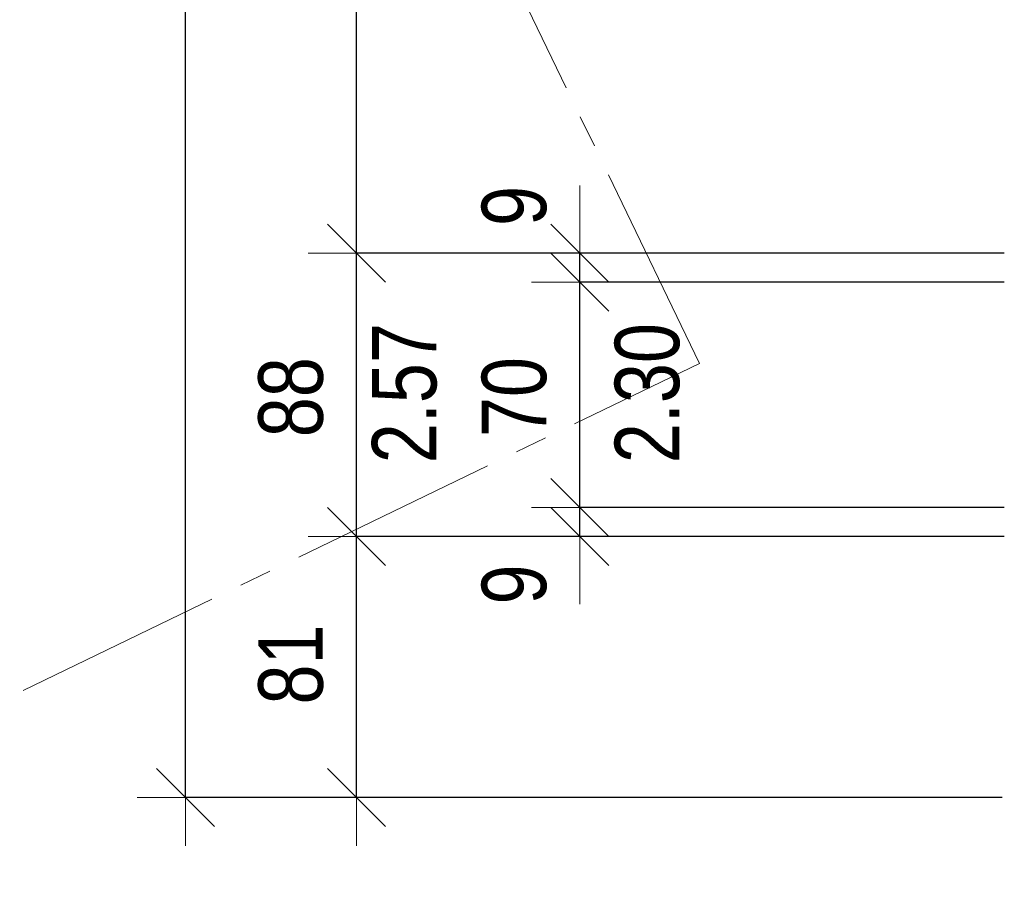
# Model space of a CAD drawing. Header units: metres. Extents: x -7.1 to 26.5, y -14.7 to 18.1.
# Tile 6 of 182: x -2.3 to 0.8, y -4.3 to -1.6. Entities that reach past the tile are written whole.
import ezdxf

# ---------------------------------------------------------------- set-up
doc = ezdxf.new("R2010")
doc.units = ezdxf.units.M
doc.header["$PDMODE"] = 65
doc.linetypes.add('AUSGEZOGEN', pattern=[0])
doc.linetypes.add('STRICHPUNKT2_S5', pattern=[0.85, 0.65, -0.1, 0, -0.1])
doc.layers.add('XR$2$105 Bemassungen 100', color=7, linetype='AUSGEZOGEN')
doc.layers.add('XR$3$035 Decken', color=7, linetype='AUSGEZOGEN')
doc.styles.add('ARIAL', font='arial.ttf')
doc.dimstyles.new('DIMSTYLE_2', dxfattribs={"dimtxt": 0.2, "dimasz": 0.3, "dimexe": 0, "dimexo": 0, "dimgap": 0.1, "dimtad": 2, "dimrnd": 0.005, "dimzin": 4, "dimdsep": 46, "dimtxsty": 'ARIAL', "dimblk1": 'ALL_ML_STRICH', "dimblk2": 'ALL_ML_STRICH', "dimsah": 1, "dimcen": 0, "dimclrd": 7, "dimclre": 7, "dimclrt": 7, "dimadec": 0, "dimazin": 0, "dimtfac": 1, "dimtdec": 0, "dimtix": 1, "dimtmove": 2, "dimatfit": 3, "dimfxl": 0, "dimtzin": 0, "dimlwd": 0, "dimlwe": 18, "dimarcsym": 0})
doc.dimstyles.new('DIMSTYLE_3', dxfattribs={"dimtxt": 0.2, "dimasz": 0.3, "dimexe": 0, "dimexo": 0, "dimgap": 0.1, "dimtad": 2, "dimrnd": 0.005, "dimzin": 4, "dimdsep": 46, "dimtxsty": 'ARIAL', "dimblk1": 'ALL_ML_STRICH', "dimblk2": 'ALL_ML_STRICH', "dimsah": 1, "dimcen": 0, "dimclrd": 7, "dimclre": 7, "dimclrt": 7, "dimadec": 0, "dimazin": 0, "dimtfac": 1, "dimtdec": 0, "dimtix": 1, "dimtmove": 2, "dimatfit": 3, "dimfxl": 0, "dimtzin": 0, "dimlwd": 0, "dimlwe": 18, "dimarcsym": 0})
doc.dimstyles.new('DIMSTYLE_4', dxfattribs={"dimtxt": 0.2, "dimasz": 0.3, "dimexe": 0, "dimexo": 0, "dimgap": 0.1, "dimtad": 2, "dimdec": 1, "dimlfac": 100, "dimrnd": 0.5, "dimzin": 4, "dimdsep": 46, "dimtxsty": 'ARIAL', "dimblk1": 'ALL_ML_STRICH', "dimblk2": 'ALL_ML_STRICH', "dimsah": 1, "dimcen": 0, "dimclrd": 7, "dimclre": 7, "dimclrt": 7, "dimadec": 0, "dimazin": 0, "dimtfac": 1, "dimtdec": 0, "dimtix": 1, "dimtmove": 2, "dimatfit": 3, "dimfxl": 0, "dimtzin": 0, "dimlwd": 0, "dimlwe": 18, "dimarcsym": 0})
doc.dimstyles.new('DIMSTYLE_5', dxfattribs={"dimtxt": 0.2, "dimasz": 0.3, "dimexe": 0, "dimexo": 0, "dimgap": 0.1, "dimtad": 2, "dimdec": 1, "dimlfac": 100, "dimrnd": 0.5, "dimzin": 4, "dimdsep": 46, "dimtxsty": 'ARIAL', "dimblk1": 'ALL_ML_STRICH', "dimblk2": 'ALL_ML_STRICH', "dimsah": 1, "dimcen": 0, "dimclrd": 7, "dimclre": 7, "dimclrt": 7, "dimadec": 0, "dimazin": 0, "dimtfac": 1, "dimtdec": 0, "dimtix": 1, "dimtmove": 2, "dimatfit": 3, "dimfxl": 0, "dimtzin": 0, "dimlwd": 0, "dimlwe": 18, "dimarcsym": 0})
doc.dimstyles.new('DIMSTYLE_6', dxfattribs={"dimtxt": 0.2, "dimasz": 0.3, "dimexe": 0, "dimexo": 0, "dimgap": 0.1, "dimtad": 2, "dimdec": 1, "dimlfac": 100, "dimrnd": 0.5, "dimzin": 4, "dimdsep": 46, "dimtxsty": 'ARIAL', "dimblk1": 'ALL_ML_STRICH', "dimblk2": 'ALL_ML_STRICH', "dimsah": 1, "dimcen": 0, "dimclrd": 7, "dimclre": 7, "dimclrt": 7, "dimadec": 0, "dimazin": 0, "dimtfac": 1, "dimtdec": 0, "dimtix": 1, "dimtmove": 2, "dimatfit": 3, "dimfxl": 0, "dimtvp": 1.2, "dimtzin": 0, "dimlwd": 0, "dimlwe": 18, "dimarcsym": 0})
doc.dimstyles.new('DIMSTYLE_7', dxfattribs={"dimtxt": 0.2, "dimasz": 0.3, "dimexe": 0, "dimexo": 0, "dimgap": 0.1, "dimtad": 2, "dimdec": 1, "dimlfac": 100, "dimrnd": 0.5, "dimzin": 4, "dimdsep": 46, "dimtxsty": 'ARIAL', "dimblk1": 'ALL_ML_STRICH', "dimblk2": 'ALL_ML_STRICH', "dimsah": 1, "dimcen": 0, "dimclrd": 7, "dimclre": 7, "dimclrt": 7, "dimadec": 0, "dimazin": 0, "dimtfac": 1, "dimtdec": 0, "dimtix": 1, "dimtmove": 2, "dimatfit": 3, "dimfxl": 0, "dimtvp": 1.2, "dimtzin": 0, "dimlwd": 0, "dimlwe": 18, "dimarcsym": 0})

# ---------------------------------------------------------------- blocks, each defined once
blk = doc.blocks.new('ALL_ML_STRICH')
at = {"color": 0, "linetype": 'ByBlock', "lineweight": -2}
for p, q in [((0, -0.5), (0, 0.5)), ((-0.3, -0.3), (0.3, 0.3)), ((-1, 0), (0.5, 0))]:
    blk.add_line(p, q, dxfattribs=at)
blk = doc.blocks.new('*D50')
at = {"layer": 'DEFPOINTS', "color": 7, "linetype": 'AUSGEZOGEN', "lineweight": 18, "transparency": 33554687}
for p in [(-1.7359, 11.1435), (-1.7359, -4.0565), (-0.678, -4.0565)]:
    blk.add_point(p, dxfattribs=at)
at = {"layer": 'XR$2$105 Bemassungen 100', "color": 7, "linetype": 'AUSGEZOGEN', "lineweight": -2, "transparency": 33554687}
for p, q in [((-7.0874, 11.1435), (-1.7359, 11.1435)), ((-1.7359, -4.0565), (-1.7359, 11.1435)), ((0.7976, -4.0565), (-1.7359, -4.0565))]:
    blk.add_line(p, q, dxfattribs=at)
at = {"layer": 'XR$2$105 Bemassungen 100', "color": 7, "linetype": 'AUSGEZOGEN', "lineweight": 18, "transparency": 33554687, "xscale": 0.3, "yscale": 0.3, "zscale": 0.3}
for p, rotation in [((-1.7359, 11.1435), 90), ((-1.7359, -4.0565), 270)]:
    blk.add_blockref('ALL_ML_STRICH', p, dxfattribs=dict(at, rotation=rotation))
at = {"layer": 'XR$2$105 Bemassungen 100', "color": 7, "linetype": 'AUSGEZOGEN', "lineweight": 18, "transparency": 33554687, "insert": (-1.9401, 3.5492), "char_height": 0.2, "width": 0.8, "attachment_point": 5, "rotation": 90, "style": 'ARIAL'}
blk.add_mtext('\\W0.80;\\A1;{\\A1;{15.20\\H0.132000;\\S^ ;}}', dxfattribs=at)
blk = doc.blocks.new('*D52')
at = {"layer": 'DEFPOINTS', "color": 7, "linetype": 'AUSGEZOGEN', "lineweight": 18, "transparency": 33554687}
for p in [(-1.0908, -3.2465), (-1.205, -4.0565), (-1.205, -4.0565)]:
    blk.add_point(p, dxfattribs=at)
at = {"layer": 'XR$2$105 Bemassungen 100', "color": 7, "linetype": 'AUSGEZOGEN', "lineweight": -2, "transparency": 33554687}
for p, q in [((0.8046, -3.2465), (-1.205, -3.2465)), ((-1.205, -4.0565), (-1.205, -3.2465)), ((-1.205, -4.0565), (-1.205, -4.0565))]:
    blk.add_line(p, q, dxfattribs=at)
at = {"layer": 'XR$2$105 Bemassungen 100', "color": 7, "linetype": 'AUSGEZOGEN', "lineweight": 18, "transparency": 33554687, "xscale": 0.3, "yscale": 0.3, "zscale": 0.3}
for p, rotation in [((-1.205, -3.2465), 90), ((-1.205, -4.0565), 270)]:
    blk.add_blockref('ALL_ML_STRICH', p, dxfattribs=dict(at, rotation=rotation))
at = {"layer": 'XR$2$105 Bemassungen 100', "color": 7, "linetype": 'AUSGEZOGEN', "lineweight": 18, "transparency": 33554687, "insert": (-1.4084, -3.6433), "char_height": 0.2, "width": 0.64, "attachment_point": 5, "rotation": 90, "style": 'ARIAL'}
blk.add_mtext('\\W0.80;\\A1;{\\A1;{81\\H0.132000;\\S^ ;}}', dxfattribs=at)
blk = doc.blocks.new('*D53')
at = {"layer": 'DEFPOINTS', "color": 7, "linetype": 'AUSGEZOGEN', "lineweight": 18, "transparency": 33554687}
for p in [(-0.9186, -2.3665), (-1.205, -3.2465), (-1.0908, -3.2465)]:
    blk.add_point(p, dxfattribs=at)
at = {"layer": 'XR$2$105 Bemassungen 100', "color": 7, "linetype": 'AUSGEZOGEN', "lineweight": -2, "transparency": 33554687}
for p, q in [((0.8046, -2.3665), (-1.205, -2.3665)), ((-1.205, -3.2465), (-1.205, -2.3665)), ((0.8046, -3.2465), (-1.205, -3.2465))]:
    blk.add_line(p, q, dxfattribs=at)
at = {"layer": 'XR$2$105 Bemassungen 100', "color": 7, "linetype": 'AUSGEZOGEN', "lineweight": 18, "transparency": 33554687, "xscale": 0.3, "yscale": 0.3, "zscale": 0.3}
for p, rotation in [((-1.205, -2.3665), 90), ((-1.205, -3.2465), 270)]:
    blk.add_blockref('ALL_ML_STRICH', p, dxfattribs=dict(at, rotation=rotation))
at = {"layer": 'XR$2$105 Bemassungen 100', "color": 7, "linetype": 'AUSGEZOGEN', "lineweight": 18, "transparency": 33554687, "insert": (-1.1573, -3.0189), "char_height": 0.2, "width": 0.01, "attachment_point": 1, "rotation": 90, "line_spacing_factor": 0.60241, "style": 'ARIAL'}
blk.add_mtext('\\W0.80;2.57', dxfattribs=at)
at = {"layer": 'XR$2$105 Bemassungen 100', "color": 7, "linetype": 'AUSGEZOGEN', "lineweight": 18, "transparency": 33554687, "insert": (-1.4084, -2.8139), "char_height": 0.2, "width": 0.64, "attachment_point": 5, "rotation": 90, "style": 'ARIAL'}
blk.add_mtext('\\W0.80;\\A1;{\\A1;{88\\H0.132000;\\S^ ;}}', dxfattribs=at)
blk = doc.blocks.new('*D54')
at = {"layer": 'DEFPOINTS', "color": 7, "linetype": 'AUSGEZOGEN', "lineweight": 18, "transparency": 33554687}
for p in [(0.8046, 0.2335), (-1.205, -2.3665), (-0.9186, -2.3665)]:
    blk.add_point(p, dxfattribs=at)
at = {"layer": 'XR$2$105 Bemassungen 100', "color": 7, "linetype": 'AUSGEZOGEN', "lineweight": -2, "transparency": 33554687}
for p, q in [((0.8046, 0.2335), (-1.205, 0.2335)), ((-1.205, -2.3665), (-1.205, 0.2335)), ((0.8046, -2.3665), (-1.205, -2.3665))]:
    blk.add_line(p, q, dxfattribs=at)
at = {"layer": 'XR$2$105 Bemassungen 100', "color": 7, "linetype": 'AUSGEZOGEN', "lineweight": 18, "transparency": 33554687, "xscale": 0.3, "yscale": 0.3, "zscale": 0.3}
for p, rotation in [((-1.205, 0.2335), 90), ((-1.205, -2.3665), 270)]:
    blk.add_blockref('ALL_ML_STRICH', p, dxfattribs=dict(at, rotation=rotation))
at = {"layer": 'XR$2$105 Bemassungen 100', "color": 7, "linetype": 'AUSGEZOGEN', "lineweight": 18, "transparency": 33554687, "insert": (-1.4084, -1.0547), "char_height": 0.2, "width": 0.64, "attachment_point": 5, "rotation": 90, "style": 'ARIAL'}
blk.add_mtext('\\W0.80;\\A1;{\\A1;{2.60\\H0.132000;\\S^ ;}}', dxfattribs=at)
blk = doc.blocks.new('*D61')
at = {"layer": 'DEFPOINTS', "color": 7, "linetype": 'AUSGEZOGEN', "lineweight": 18, "transparency": 33554687}
for p in [(-0.4844, -3.1565), (-0.512, -3.2465), (-0.512, -3.2465)]:
    blk.add_point(p, dxfattribs=at)
at = {"layer": 'XR$2$105 Bemassungen 100', "color": 7, "linetype": 'AUSGEZOGEN', "lineweight": -2, "transparency": 33554687}
for p, q in [((0.8046, -3.1565), (-0.512, -3.1565)), ((-0.512, -3.2465), (-0.512, -3.1565)), ((0.8046, -3.2465), (-0.512, -3.2465))]:
    blk.add_line(p, q, dxfattribs=at)
at = {"layer": 'XR$2$105 Bemassungen 100', "color": 7, "linetype": 'AUSGEZOGEN', "lineweight": 18, "transparency": 33554687, "xscale": 0.3, "yscale": 0.3, "zscale": 0.3}
for p, rotation in [((-0.512, -3.2465), 270), ((-0.512, -3.1565), 90)]:
    blk.add_blockref('ALL_ML_STRICH', p, dxfattribs=dict(at, rotation=rotation))
at = {"layer": 'XR$2$105 Bemassungen 100', "color": 7, "linetype": 'AUSGEZOGEN', "lineweight": 18, "transparency": 33554687, "insert": (-0.7154, -3.395), "char_height": 0.2, "width": 0.48, "attachment_point": 5, "rotation": 90, "style": 'ARIAL'}
blk.add_mtext('\\W0.80;\\A1;{\\A1;{9\\H0.132000;\\S^ ;}}', dxfattribs=at)
blk = doc.blocks.new('*D62')
at = {"layer": 'DEFPOINTS', "color": 7, "linetype": 'AUSGEZOGEN', "lineweight": 18, "transparency": 33554687}
for p in [(-0.4279, -2.4565), (-0.512, -3.1565), (-0.4844, -3.1565)]:
    blk.add_point(p, dxfattribs=at)
at = {"layer": 'XR$2$105 Bemassungen 100', "color": 7, "linetype": 'AUSGEZOGEN', "lineweight": -2, "transparency": 33554687}
for p, q in [((0.8046, -2.4565), (-0.512, -2.4565)), ((-0.512, -3.1565), (-0.512, -2.4565)), ((0.8046, -3.1565), (-0.512, -3.1565))]:
    blk.add_line(p, q, dxfattribs=at)
at = {"layer": 'XR$2$105 Bemassungen 100', "color": 7, "linetype": 'AUSGEZOGEN', "lineweight": 18, "transparency": 33554687, "xscale": 0.3, "yscale": 0.3, "zscale": 0.3}
for p, rotation in [((-0.512, -2.4565), 90), ((-0.512, -3.1565), 270)]:
    blk.add_blockref('ALL_ML_STRICH', p, dxfattribs=dict(at, rotation=rotation))
at = {"layer": 'XR$2$105 Bemassungen 100', "color": 7, "linetype": 'AUSGEZOGEN', "lineweight": 18, "transparency": 33554687, "insert": (-0.4041, -3.0187), "char_height": 0.2, "width": 0.01, "attachment_point": 1, "rotation": 90, "line_spacing_factor": 0.60241, "style": 'ARIAL'}
blk.add_mtext('\\W0.80;2.30', dxfattribs=at)
at = {"layer": 'XR$2$105 Bemassungen 100', "color": 7, "linetype": 'AUSGEZOGEN', "lineweight": 18, "transparency": 33554687, "insert": (-0.7154, -2.8135), "char_height": 0.2, "width": 0.64, "attachment_point": 5, "rotation": 90, "style": 'ARIAL'}
blk.add_mtext('\\W0.80;\\A1;{\\A1;{70\\H0.132000;\\S^ ;}}', dxfattribs=at)
blk = doc.blocks.new('*D63')
at = {"layer": 'DEFPOINTS', "color": 7, "linetype": 'AUSGEZOGEN', "lineweight": 18, "transparency": 33554687}
for p in [(-0.4131, -2.3665), (-0.512, -2.4565), (-0.4279, -2.4565)]:
    blk.add_point(p, dxfattribs=at)
at = {"layer": 'XR$2$105 Bemassungen 100', "color": 7, "linetype": 'AUSGEZOGEN', "lineweight": -2, "transparency": 33554687}
for p, q in [((0.8046, -2.3665), (-0.512, -2.3665)), ((-0.512, -2.4565), (-0.512, -2.3665)), ((0.8046, -2.4565), (-0.512, -2.4565))]:
    blk.add_line(p, q, dxfattribs=at)
at = {"layer": 'XR$2$105 Bemassungen 100', "color": 7, "linetype": 'AUSGEZOGEN', "lineweight": 18, "transparency": 33554687, "xscale": 0.3, "yscale": 0.3, "zscale": 0.3}
for p, rotation in [((-0.512, -2.4565), 270), ((-0.512, -2.3665), 90)]:
    blk.add_blockref('ALL_ML_STRICH', p, dxfattribs=dict(at, rotation=rotation))
at = {"layer": 'XR$2$105 Bemassungen 100', "color": 7, "linetype": 'AUSGEZOGEN', "lineweight": 18, "transparency": 33554687, "insert": (-0.7154, -2.2205), "char_height": 0.2, "width": 0.48, "attachment_point": 5, "rotation": 90, "style": 'ARIAL'}
blk.add_mtext('\\W0.80;\\A1;{\\A1;{9\\H0.132000;\\S^ ;}}', dxfattribs=at)

msp = doc.modelspace()

# ---------------------------------------------------------------- linework, layer by layer
at = {"layer": 'XR$3$035 Decken', "color": 94, "linetype": 'STRICHPUNKT2_S5', "lineweight": 18, "transparency": 33554687}
msp.add_lwpolyline([(-7.0927, 1.9507), (-3.9502, -4.5505), (-0.1409, -2.7092), (-2.516, 2.2042), (-0.3553, 6.6223), (-3.9486, 8.3796), (-7.0927, 1.9507)], close=True, dxfattribs=at)

# ---------------------------------------------------------------- dimensions: what is measured, and where the dimension line sits
at = {"layer": 'XR$2$105 Bemassungen 100', "color": 7, "linetype": 'AUSGEZOGEN', "lineweight": 18, "transparency": 33554687}
for base, p1, p2, dimstyle, picture, middle in [((-1.7359, 11.1435), (0.7976, -4.0565), (-7.0874, 11.1435), 'DIMSTYLE_2', '*D50', (-1.9401, 3.5492)), ((-1.205, 0.2335), (0.8046, -2.3665), (0.8046, 0.2335), 'DIMSTYLE_3', '*D54', (-1.4084, -1.0547)), ((-0.512, -2.3665), (0.8046, -2.4565), (0.8046, -2.3665), 'DIMSTYLE_7', '*D63', (-0.7154, -2.2205)), ((-0.512, -3.1565), (0.8046, -3.2465), (0.8046, -3.1565), 'DIMSTYLE_6', '*D61', (-0.7154, -3.395)), ((-1.205, -3.2465), (-1.205, -4.0565), (0.8046, -3.2465), 'DIMSTYLE_4', '*D52', (-1.4084, -3.6433))]:
    dim = msp.add_linear_dim(base=base, p1=p1, p2=p2, angle=90, dimstyle=dimstyle, override={"dimpost": '<>', "dimclrd": 7, "dimclre": 7, "dimclrt": 7, "dimlwd": 0, "dimlwe": 18}, dxfattribs=at)
    dim.commit()
    dim.dimension.update_dxf_attribs({"geometry": picture, "text_midpoint": middle, "dimtype": 160})
for base, p1, p2, text, picture, middle in [((-1.205, -2.3665), (0.8046, -3.2465), (0.8046, -2.3665), '<>\\X\\W0.80;2.57', '*D53', (-1.4084, -2.8139)), ((-0.512, -2.4565), (0.8046, -3.1565), (0.8046, -2.4565), '<>\\X\\W0.80;2.30', '*D62', (-0.7154, -2.8135))]:
    dim = msp.add_linear_dim(base=base, p1=p1, p2=p2, angle=90, text=text, dimstyle='DIMSTYLE_5', override={"dimpost": '<>', "dimclrd": 7, "dimclre": 7, "dimclrt": 7, "dimlwd": 0, "dimlwe": 18}, dxfattribs=at)
    dim.commit()
    dim.dimension.update_dxf_attribs({"geometry": picture, "text_midpoint": middle, "dimtype": 160})

doc.saveas('drawing.dxf')
